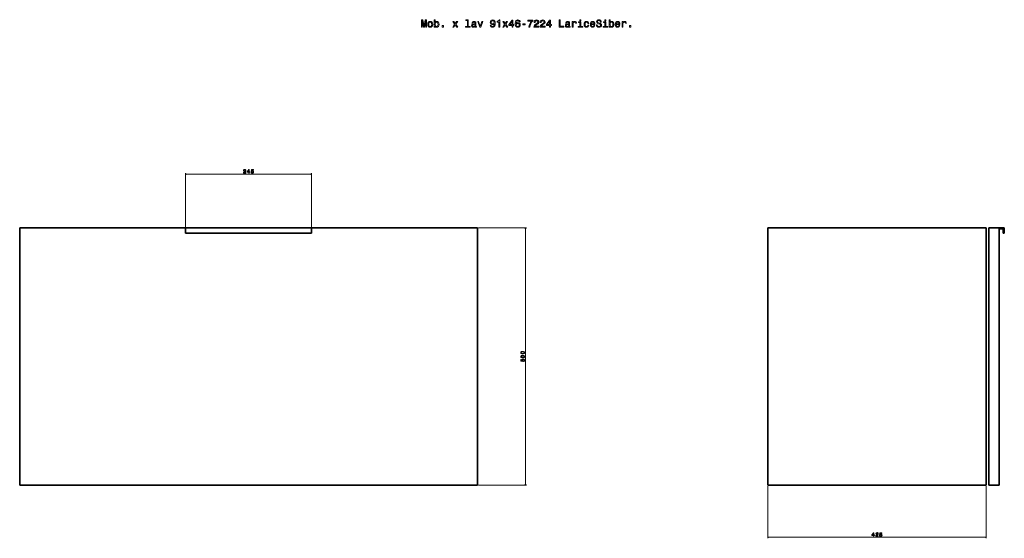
# Model space of a CAD drawing. Extents: x 161 to 2075, y -986 to 1045.
# Tile 2 of 2: x 161 to 2075, y 37 to 1045. Entities that reach past the tile are written whole.
import ezdxf

# ---------------------------------------------------------------- set-up
doc = ezdxf.new("R2010")
doc.units = 0

msp = doc.modelspace()

# ---------------------------------------------------------------- linework, layer by layer
at = {"color": 7, "lineweight": 13}
for p, q in [((483.5, 632.1), (483.5, 746.8)), ((728.5, 632.1), (728.5, 746.8)), ((483.5, 744.8), (728.5, 744.8)), ((1053, 640.1), (1146.3, 640.1)), ((1144.3, 140.1), (1144.3, 640.1)), ((1053, 140.1), (1146.3, 140.1)), ((1615.3, 138.1), (1615.3, 36.6)), ((2040.3, 138.1), (2040.3, 36.6)), ((1615.3, 38.6), (2040.3, 38.6))]:
    msp.add_line(p, q, dxfattribs=at)
at = {"color": 7, "lineweight": 35}
for p, q in [((161, 640.1), (161, 140.1)), ((606, 640.1), (161, 640.1)), ((606, 640.1), (161, 640.1)), ((161, 640.1), (606, 640.1)), ((161, 140.1), (161, 640.1)), ((161, 640.1), (181, 640.1)), ((181, 640.1), (161, 640.1)), ((728.5, 640.1), (483.5, 640.1)), ((483.5, 640.1), (728.5, 640.1)), ((728.5, 640.1), (483.5, 640.1)), ((1051, 640.1), (606, 640.1)), ((1051, 640.1), (606, 640.1)), ((606, 640.1), (1051, 640.1)), ((1031, 640.1), (1051, 640.1)), ((1051, 640.1), (1031, 640.1)), ((1051, 140.1), (1051, 640.1)), ((1051, 640.1), (1051, 140.1)), ((1051, 140.1), (1051, 640.1)), ((1051, 640.1), (1051, 140.1)), ((1051, 140.1), (1051, 640.1)), ((2040.3, 640.1), (1615.3, 640.1)), ((2040.3, 640.1), (1615.3, 640.1)), ((1615.3, 640.1), (2040.3, 640.1)), ((1615.3, 140.1), (1615.3, 640.1)), ((1615.3, 640.1), (1615.3, 140.1)), ((1615.3, 640.1), (2040.3, 640.1)), ((2040.3, 640.1), (1615.3, 640.1)), ((2040.3, 140.1), (2040.3, 640.1)), ((2040.3, 140.1), (2040.3, 640.1)), ((2040.3, 640.1), (2040.3, 140.1)), ((2040.3, 640.1), (2040.3, 140.1)), ((2040.3, 140.1), (2040.3, 640.1)), ((2045.3, 640.1), (2065.3, 640.1)), ((2045.3, 140.1), (2045.3, 640.1)), ((2065.3, 640.1), (2045.3, 640.1)), ((2065.3, 640.1), (2045.3, 640.1)), ((2045.3, 640.1), (2045.3, 140.1)), ((2065.3, 640.1), (2045.3, 640.1)), ((2065.3, 640.1), (2065.3, 140.1)), ((2065.3, 140.1), (2065.3, 640.1)), ((2065.3, 140.1), (2065.3, 638.1)), ((483.5, 630.1), (728.5, 630.1)), ((728.5, 630.1), (483.5, 630.1)), ((161, 140.1), (606, 140.1)), ((606, 140.1), (161, 140.1)), ((1051, 140.1), (606, 140.1)), ((606, 140.1), (1051, 140.1)), ((2040.3, 140.1), (1615.3, 140.1)), ((1615.3, 140.1), (2040.3, 140.1)), ((2065.3, 140.1), (2045.3, 140.1)), ((2045.3, 140.1), (2065.3, 140.1))]:
    msp.add_line(p, q, dxfattribs=at)
at = {"color": 7, "lineweight": 35, "ltscale": 0.25}
for p, q in [((483.5, 630.1), (483.5, 640.1)), ((483.5, 640.1), (483.5, 630.1)), ((728.5, 640.1), (728.5, 630.1)), ((728.5, 630.1), (728.5, 640.1)), ((2075.3, 640.1), (2065.3, 640.1)), ((2075.3, 640.1), (2065.3, 640.1)), ((2065.3, 640.1), (2075.3, 640.1)), ((2075.3, 630.1), (2075.3, 640.1)), ((2075.3, 630.1), (2075.3, 640.1)), ((2075.3, 640.1), (2075.3, 630.1))]:
    msp.add_line(p, q, dxfattribs=at)
at = {"color": 7, "lineweight": 35, "ltscale": 0.05}
for p, q in [((728.5, 638.1), (728.5, 640.1)), ((2065.3, 640.1), (2065.3, 638.1)), ((2065.3, 638.1), (2065.3, 640.1)), ((2073.3, 630.1), (2075.3, 630.1)), ((2075.3, 630.1), (2073.3, 630.1))]:
    msp.add_line(p, q, dxfattribs=at)
at = {"color": 7, "lineweight": 35, "ltscale": 0.2}
for p, q in [((728.5, 630.1), (728.5, 638.1)), ((2065.3, 638.1), (2073.3, 638.1)), ((2073.3, 638.1), (2065.3, 638.1)), ((2073.3, 638.1), (2073.3, 630.1)), ((2073.3, 630.1), (2073.3, 638.1))]:
    msp.add_line(p, q, dxfattribs=at)
at = {"color": 7, "lineweight": 13}
for points in [[(942, 1030.7), (943.6, 1030.7), (943.6, 1043.4), (946.2, 1030.7), (947.9, 1030.7), (950.5, 1043.4), (950.5, 1030.7), (952.1, 1030.7), (952.1, 1044.7), (949.6, 1044.7), (947.1, 1032.3), (944.5, 1044.7), (942, 1044.7)], [(954.5, 1036.1), (954.8, 1033.6), (955.8, 1031.8), (957.2, 1030.7), (959.2, 1030.3), (961.2, 1030.7), (962.6, 1031.8), (963.6, 1033.6), (963.9, 1036.1), (963.6, 1038.5), (962.6, 1040.4), (961.2, 1041.5), (959.2, 1041.9), (957.2, 1041.5), (955.8, 1040.3), (954.8, 1038.5)], [(956.3, 1036.1), (956.5, 1037.9), (957.1, 1039.2), (958, 1040), (959.2, 1040.3), (960.4, 1040), (961.3, 1039.2), (961.9, 1037.9), (962.1, 1036.1), (961.9, 1034.3), (961.3, 1032.9), (960.4, 1032.1), (959.2, 1031.9), (958, 1032.1), (957.1, 1032.9), (956.5, 1034.3)], [(968.8, 1032.3), (970.2, 1030.8), (971.9, 1030.3), (973.6, 1030.7), (975, 1031.8), (975.8, 1033.6), (976.2, 1036.1), (975.8, 1038.5), (975, 1040.3), (973.6, 1041.5), (971.9, 1041.9), (970.2, 1041.4), (969.4, 1040.7), (968.8, 1039.8), (968.8, 1045.1), (967.1, 1045.1), (967.1, 1030.7), (968.8, 1030.7)], [(974.3, 1036.1), (974.1, 1034.3), (973.6, 1032.9), (972.7, 1032.1), (971.6, 1031.9), (970.5, 1032.1), (969.6, 1032.9), (969, 1034.3), (968.9, 1036.1), (969, 1037.9), (969.6, 1039.2), (970.5, 1040), (971.6, 1040.3), (972.7, 1040), (973.6, 1039.2), (974.1, 1037.9)], [(1004.9, 1030.7), (1007.7, 1034.9), (1010.5, 1030.7), (1012.7, 1030.7), (1008.8, 1036.2), (1012.5, 1041.5), (1010.4, 1041.5), (1007.8, 1037.6), (1005.1, 1041.5), (1003, 1041.5), (1006.6, 1036.2), (1002.8, 1030.7)], [(1031.4, 1043.7), (1031.4, 1032.2), (1027.8, 1032.2), (1027.8, 1030.7), (1036.8, 1030.7), (1036.8, 1032.2), (1033.2, 1032.2), (1033.2, 1045.1), (1028.6, 1045.1), (1028.6, 1043.7)], [(1046.5, 1032.1), (1046.5, 1032), (1046.6, 1031.3), (1046.9, 1030.8), (1048.1, 1030.5), (1049.1, 1030.6), (1049.1, 1032), (1048.7, 1031.9), (1048.1, 1032.2), (1048, 1033), (1048, 1038.6), (1047.8, 1040), (1047.1, 1041), (1045.9, 1041.7), (1044.1, 1041.9), (1042.4, 1041.6), (1041.2, 1040.9), (1040.4, 1039.9), (1040.1, 1038.5), (1040.1, 1038.3), (1041.7, 1038.3), (1041.9, 1039.2), (1042.3, 1039.8), (1043, 1040.2), (1044.1, 1040.3), (1045.1, 1040.2), (1045.8, 1039.9), (1046.2, 1039.4), (1046.3, 1038.6), (1046.2, 1037.8), (1045.9, 1037.4), (1045.1, 1037.2), (1043.6, 1037), (1041.9, 1036.7), (1040.6, 1036), (1039.9, 1035), (1039.7, 1033.5), (1039.9, 1032.2), (1040.5, 1031.2), (1041.5, 1030.6), (1042.9, 1030.3), (1044.8, 1030.8)], [(1046.3, 1034.5), (1046, 1033.4), (1045.4, 1032.6), (1044.4, 1032.1), (1043.2, 1031.9), (1042.5, 1032), (1041.9, 1032.3), (1041.6, 1032.9), (1041.5, 1033.7), (1041.5, 1034.4), (1041.9, 1034.9), (1043.2, 1035.4), (1044.8, 1035.7), (1046.3, 1036.2)], [(1055.4, 1030.7), (1057.3, 1030.7), (1061.3, 1041.5), (1059.4, 1041.5), (1056.4, 1032.8), (1053.3, 1041.5), (1051.4, 1041.5)], [(1075.8, 1034.1), (1076.1, 1032.5), (1077, 1031.3), (1078.3, 1030.5), (1080.2, 1030.3), (1081.3, 1030.4), (1082.4, 1030.8), (1083.3, 1031.4), (1084.1, 1032.3), (1084.7, 1033.4), (1085.1, 1034.8), (1085.4, 1036.3), (1085.5, 1038.1), (1085.2, 1041), (1084.2, 1043.1), (1082.6, 1044.3), (1080.4, 1044.8), (1078.5, 1044.4), (1077, 1043.4), (1076, 1041.9), (1075.7, 1040.1), (1076, 1038.1), (1076.9, 1036.7), (1078.4, 1035.7), (1080.2, 1035.4), (1082.1, 1035.8), (1083.5, 1037), (1083.2, 1034.7), (1082.5, 1033.1), (1081.5, 1032.2), (1080.2, 1031.9), (1079.1, 1032), (1078.4, 1032.5), (1077.9, 1033.2), (1077.7, 1034.1)], [(1077.6, 1040.1), (1077.8, 1041.3), (1078.4, 1042.3), (1079.3, 1042.9), (1080.4, 1043.2), (1081.6, 1042.9), (1082.5, 1042.3), (1083.1, 1041.4), (1083.3, 1040.1), (1083.1, 1038.8), (1082.5, 1037.9), (1081.6, 1037.3), (1080.4, 1037.1), (1079.3, 1037.3), (1078.4, 1037.9), (1077.8, 1038.8)], [(1092.4, 1030.7), (1094.3, 1030.7), (1094.3, 1044.8), (1092.9, 1044.8), (1092.5, 1043.5), (1091.8, 1042.7), (1090.7, 1042.2), (1089.2, 1042.1), (1089.2, 1040.6), (1092.4, 1040.6)], [(1102, 1030.7), (1104.8, 1034.9), (1107.7, 1030.7), (1109.8, 1030.7), (1106, 1036.2), (1109.6, 1041.5), (1107.6, 1041.5), (1104.9, 1037.6), (1102.3, 1041.5), (1100.2, 1041.5), (1103.8, 1036.2), (1100, 1030.7)], [(1118.2, 1030.7), (1120, 1030.7), (1120, 1034.1), (1122, 1034.1), (1122, 1035.7), (1120, 1035.7), (1120, 1044.4), (1118.2, 1044.4), (1112, 1035.9), (1112, 1034.1), (1118.2, 1034.1)], [(1113.7, 1035.7), (1118.2, 1042), (1118.2, 1035.7)], [(1134.1, 1040.9), (1133.7, 1042.5), (1132.8, 1043.7), (1131.4, 1044.5), (1129.6, 1044.8), (1128.5, 1044.6), (1127.4, 1044.2), (1126.5, 1043.6), (1125.7, 1042.7), (1125.1, 1041.6), (1124.7, 1040.3), (1124.4, 1038.7), (1124.3, 1036.9), (1124.7, 1034), (1125.6, 1031.9), (1127.2, 1030.7), (1129.4, 1030.3), (1131.4, 1030.6), (1132.9, 1031.6), (1133.8, 1033.1), (1134.2, 1035), (1133.8, 1036.9), (1132.9, 1038.3), (1131.5, 1039.3), (1129.7, 1039.6), (1127.8, 1039.2), (1126.4, 1038), (1126.7, 1040.3), (1127.3, 1041.9), (1128.3, 1042.8), (1129.7, 1043.1), (1130.7, 1043), (1131.4, 1042.5), (1131.9, 1041.8), (1132.2, 1040.9)], [(1132.2, 1034.9), (1132, 1033.7), (1131.4, 1032.7), (1130.5, 1032.1), (1129.4, 1031.9), (1128.2, 1032.1), (1127.3, 1032.7), (1126.7, 1033.6), (1126.5, 1034.9), (1126.7, 1036.2), (1127.3, 1037.1), (1128.2, 1037.7), (1129.5, 1037.9), (1130.6, 1037.7), (1131.4, 1037.1), (1132, 1036.2)], [(1138.9, 1035.3), (1143.8, 1035.3), (1143.8, 1036.9), (1138.9, 1036.9)], [(1150.7, 1030.7), (1152.7, 1030.7), (1153.4, 1034), (1154.6, 1037.1), (1156.2, 1040), (1158.4, 1042.7), (1158.4, 1044.4), (1148.8, 1044.4), (1148.8, 1042.5), (1156.5, 1042.5), (1154.2, 1039.8), (1152.6, 1037), (1151.4, 1033.9)], [(1160.7, 1030.7), (1170.3, 1030.7), (1170.3, 1032.4), (1162.7, 1032.4), (1163.2, 1033.3), (1163.9, 1034.1), (1166.1, 1035.6), (1167.3, 1036.2), (1168.7, 1037), (1169.6, 1038), (1170.1, 1039.2), (1170.3, 1040.6), (1170, 1042.3), (1169.1, 1043.6), (1167.6, 1044.5), (1165.7, 1044.8), (1163.8, 1044.4), (1162.3, 1043.5), (1161.4, 1042), (1161.1, 1040), (1161.1, 1039.7), (1162.9, 1039.7), (1162.9, 1039.8), (1163.1, 1041.2), (1163.6, 1042.2), (1164.5, 1042.9), (1165.6, 1043.1), (1166.8, 1042.9), (1167.7, 1042.4), (1168.2, 1041.6), (1168.4, 1040.6), (1168.3, 1039.7), (1167.9, 1038.9), (1167.3, 1038.2), (1166.4, 1037.6), (1165.2, 1037), (1163.2, 1035.7), (1161.8, 1034.4), (1161, 1032.8), (1160.7, 1030.7)], [(1172.9, 1030.7), (1182.5, 1030.7), (1182.5, 1032.4), (1174.9, 1032.4), (1175.3, 1033.3), (1176, 1034.1), (1178.3, 1035.6), (1179.5, 1036.2), (1180.8, 1037), (1181.7, 1038), (1182.3, 1039.2), (1182.5, 1040.6), (1182.2, 1042.3), (1181.2, 1043.6), (1179.8, 1044.5), (1177.9, 1044.8), (1175.9, 1044.4), (1174.5, 1043.5), (1173.5, 1042), (1173.2, 1040), (1173.2, 1039.7), (1175, 1039.7), (1175, 1039.8), (1175.2, 1041.2), (1175.8, 1042.2), (1176.6, 1042.9), (1177.8, 1043.1), (1178.9, 1042.9), (1179.8, 1042.4), (1180.4, 1041.6), (1180.6, 1040.6), (1180.4, 1039.7), (1180.1, 1038.9), (1179.4, 1038.2), (1178.5, 1037.6), (1177.3, 1037), (1175.4, 1035.7), (1174, 1034.4), (1173.1, 1032.8), (1172.9, 1030.7)], [(1191, 1030.7), (1192.9, 1030.7), (1192.9, 1034.1), (1194.9, 1034.1), (1194.9, 1035.7), (1192.9, 1035.7), (1192.9, 1044.4), (1191, 1044.4), (1184.9, 1035.9), (1184.9, 1034.1), (1191, 1034.1)], [(1186.6, 1035.7), (1191, 1042), (1191, 1035.7)], [(1210.1, 1030.7), (1219.1, 1030.7), (1219.1, 1032.4), (1212, 1032.4), (1212, 1044.7), (1210.1, 1044.7)], [(1228.6, 1032.1), (1228.6, 1032), (1228.7, 1031.3), (1229, 1030.8), (1230.3, 1030.5), (1231.3, 1030.6), (1231.3, 1032), (1230.9, 1031.9), (1230.3, 1032.2), (1230.2, 1033), (1230.2, 1038.6), (1230, 1040), (1229.3, 1041), (1228, 1041.7), (1226.3, 1041.9), (1224.6, 1041.6), (1223.3, 1040.9), (1222.6, 1039.9), (1222.3, 1038.5), (1222.3, 1038.3), (1223.9, 1038.3), (1224, 1039.2), (1224.5, 1039.8), (1225.2, 1040.2), (1226.2, 1040.3), (1227.2, 1040.2), (1227.9, 1039.9), (1228.3, 1039.4), (1228.5, 1038.6), (1228.4, 1037.8), (1228.1, 1037.4), (1227.3, 1037.2), (1225.8, 1037), (1224, 1036.7), (1222.8, 1036), (1222.1, 1035), (1221.9, 1033.5), (1222.1, 1032.2), (1222.7, 1031.2), (1223.7, 1030.6), (1225.1, 1030.3), (1227, 1030.8)], [(1228.4, 1034.5), (1228.2, 1033.4), (1227.5, 1032.6), (1226.6, 1032.1), (1225.4, 1031.9), (1224.6, 1032), (1224.1, 1032.3), (1223.7, 1032.9), (1223.6, 1033.7), (1223.7, 1034.4), (1224, 1034.9), (1225.3, 1035.4), (1227, 1035.7), (1228.4, 1036.2)], [(1235, 1030.7), (1236.8, 1030.7), (1236.8, 1036.9), (1237, 1038.3), (1237.5, 1039.4), (1238.4, 1040.1), (1239.6, 1040.3), (1240.5, 1040.1), (1241.1, 1039.7), (1241.5, 1039.1), (1241.7, 1038.1), (1243.5, 1038.1), (1243.2, 1039.8), (1242.6, 1040.9), (1241.5, 1041.6), (1239.9, 1041.9), (1238.9, 1041.7), (1238, 1041.3), (1237.2, 1040.6), (1236.6, 1039.7), (1236.6, 1041.5), (1235, 1041.5)], [(1251.9, 1032.2), (1251.9, 1041.1), (1247.3, 1041.1), (1247.3, 1039.6), (1250.1, 1039.6), (1250.1, 1032.2), (1246.5, 1032.2), (1246.5, 1030.7), (1255.6, 1030.7), (1255.6, 1032.2)], [(1252, 1045.1), (1250.1, 1045.1), (1250.1, 1043.1), (1252, 1043.1)], [(1265.5, 1037.9), (1267.3, 1037.9), (1266.9, 1039.5), (1266.1, 1040.8), (1264.7, 1041.6), (1262.9, 1041.9), (1261, 1041.5), (1259.5, 1040.3), (1258.6, 1038.5), (1258.3, 1036), (1258.6, 1033.6), (1259.5, 1031.8), (1260.9, 1030.7), (1262.9, 1030.3), (1264.6, 1030.6), (1266, 1031.4), (1266.9, 1032.8), (1267.3, 1034.5), (1265.6, 1034.5), (1265.3, 1033.4), (1264.7, 1032.6), (1263.9, 1032), (1262.9, 1031.9), (1261.7, 1032.1), (1260.8, 1032.9), (1260.3, 1034.3), (1260.1, 1036.1), (1260.3, 1037.9), (1260.8, 1039.2), (1261.8, 1040), (1262.9, 1040.3), (1264, 1040.1), (1264.8, 1039.7), (1265.3, 1038.9)], [(1272.3, 1035.6), (1279.4, 1035.6), (1279.4, 1036.4), (1279.1, 1038.7), (1278.2, 1040.4), (1276.8, 1041.5), (1274.9, 1041.9), (1273.1, 1041.5), (1271.7, 1040.3), (1270.8, 1038.5), (1270.5, 1036.1), (1270.8, 1033.6), (1271.7, 1031.8), (1273.1, 1030.7), (1274.9, 1030.3), (1276.5, 1030.5), (1277.8, 1031.2), (1278.7, 1032.3), (1279.2, 1033.8), (1277.5, 1033.8), (1277.1, 1033), (1276.6, 1032.4), (1275.1, 1031.9), (1274, 1032.1), (1273.1, 1032.8), (1272.5, 1033.9), (1272.3, 1035.5)], [(1272.3, 1037.1), (1272.5, 1038.4), (1273.1, 1039.5), (1273.9, 1040.1), (1275, 1040.3), (1276.1, 1040.1), (1276.9, 1039.5), (1277.4, 1038.4), (1277.6, 1037.1)], [(1283.9, 1035.3), (1282.1, 1035.3), (1282.5, 1033.1), (1283.5, 1031.6), (1285, 1030.6), (1287.1, 1030.3), (1289.2, 1030.6), (1290.8, 1031.5), (1291.8, 1032.9), (1292.1, 1034.7), (1291.8, 1036.4), (1291, 1037.4), (1289.6, 1038.1), (1287.8, 1038.7), (1286.2, 1039.1), (1285.2, 1039.5), (1284.6, 1040.1), (1284.4, 1041.2), (1284.6, 1042.1), (1285.1, 1042.7), (1285.9, 1043.2), (1287, 1043.4), (1288.1, 1043.2), (1289, 1042.6), (1289.6, 1041.7), (1289.9, 1040.5), (1291.7, 1040.5), (1291.7, 1040.5), (1291.4, 1042.4), (1290.5, 1043.8), (1289, 1044.7), (1286.9, 1045), (1285.1, 1044.7), (1283.7, 1043.9), (1282.8, 1042.6), (1282.5, 1040.9), (1282.8, 1039.4), (1283.5, 1038.3), (1284.7, 1037.6), (1286.4, 1037.1), (1288, 1036.7), (1289.2, 1036.2), (1290, 1035.6), (1290.3, 1034.5), (1290, 1033.4), (1289.4, 1032.6), (1288.4, 1032.1), (1287.2, 1032), (1285.8, 1032.2), (1284.8, 1032.8), (1284.1, 1033.9)], [(1300.5, 1032.2), (1300.5, 1041.1), (1295.9, 1041.1), (1295.9, 1039.6), (1298.7, 1039.6), (1298.7, 1032.2), (1295.1, 1032.2), (1295.1, 1030.7), (1304.2, 1030.7), (1304.2, 1032.2)], [(1300.5, 1045.1), (1298.7, 1045.1), (1298.7, 1043.1), (1300.5, 1043.1)], [(1308.9, 1032.3), (1310.2, 1030.8), (1312, 1030.3), (1313.7, 1030.7), (1315, 1031.8), (1315.9, 1033.6), (1316.2, 1036.1), (1315.9, 1038.5), (1315, 1040.3), (1313.7, 1041.5), (1312, 1041.9), (1310.2, 1041.4), (1309.5, 1040.7), (1308.9, 1039.8), (1308.9, 1045.1), (1307.1, 1045.1), (1307.1, 1030.7), (1308.9, 1030.7)], [(1314.4, 1036.1), (1314.2, 1034.3), (1313.6, 1032.9), (1312.8, 1032.1), (1311.7, 1031.9), (1310.5, 1032.1), (1309.6, 1032.9), (1309.1, 1034.3), (1308.9, 1036.1), (1309.1, 1037.9), (1309.6, 1039.2), (1310.5, 1040), (1311.7, 1040.3), (1312.8, 1040), (1313.6, 1039.2), (1314.2, 1037.9)], [(1320.9, 1035.6), (1328, 1035.6), (1328, 1036.4), (1327.7, 1038.7), (1326.8, 1040.4), (1325.4, 1041.5), (1323.5, 1041.9), (1321.7, 1041.5), (1320.3, 1040.3), (1319.4, 1038.5), (1319, 1036.1), (1319.3, 1033.6), (1320.3, 1031.8), (1321.6, 1030.7), (1323.5, 1030.3), (1325, 1030.5), (1326.3, 1031.2), (1327.3, 1032.3), (1327.8, 1033.8), (1326.1, 1033.8), (1325.7, 1033), (1325.2, 1032.4), (1323.7, 1031.9), (1322.5, 1032.1), (1321.7, 1032.8), (1321.1, 1033.9), (1320.9, 1035.5)], [(1320.9, 1037.1), (1321.1, 1038.4), (1321.7, 1039.5), (1322.5, 1040.1), (1323.6, 1040.3), (1324.7, 1040.1), (1325.5, 1039.5), (1326, 1038.4), (1326.2, 1037.1)], [(1332.2, 1030.7), (1333.9, 1030.7), (1333.9, 1036.9), (1334.1, 1038.3), (1334.7, 1039.4), (1335.5, 1040.1), (1336.7, 1040.3), (1337.6, 1040.1), (1338.3, 1039.7), (1338.7, 1039.1), (1338.8, 1038.1), (1340.6, 1038.1), (1340.4, 1039.8), (1339.7, 1040.9), (1338.6, 1041.6), (1337.1, 1041.9), (1336.1, 1041.7), (1335.2, 1041.3), (1334.4, 1040.6), (1333.8, 1039.7), (1333.8, 1041.5), (1332.2, 1041.5)], [(982.1, 1030.7), (984.9, 1030.7), (984.9, 1033.7), (982.1, 1033.7)], [(1346.4, 1030.7), (1349.2, 1030.7), (1349.2, 1033.7), (1346.4, 1033.7)], [(596.1, 746.8), (600.9, 746.8), (600.9, 747.7), (597.1, 747.7), (597.3, 748.1), (597.6, 748.5), (598.8, 749.2), (599.3, 749.5), (600, 750), (600.5, 750.5), (600.8, 751.1), (600.9, 751.7), (600.7, 752.6), (600.2, 753.3), (599.5, 753.7), (598.6, 753.8), (597.6, 753.7), (596.8, 753.2), (596.4, 752.4), (596.2, 751.4), (596.2, 751.3), (597.1, 751.3), (597.1, 751.4), (597.2, 752.1), (597.5, 752.6), (597.9, 752.9), (598.5, 753), (599.1, 752.9), (599.5, 752.6), (599.8, 752.3), (599.9, 751.8), (599.8, 751.3), (599.6, 750.9), (599.3, 750.6), (598.9, 750.3), (598.3, 749.9), (597.3, 749.3), (596.6, 748.6), (596.2, 747.8), (596.1, 746.8)], [(606.5, 746.8), (607.4, 746.8), (607.4, 748.5), (608.4, 748.5), (608.4, 749.3), (607.4, 749.3), (607.4, 753.6), (606.5, 753.6), (603.5, 749.4), (603.5, 748.5), (606.5, 748.5)], [(604.3, 749.3), (606.5, 752.5), (606.5, 749.3)], [(611, 748.6), (611.2, 747.8), (611.7, 747.1), (612.4, 746.7), (613.3, 746.6), (614.3, 746.8), (615.1, 747.3), (615.6, 748), (615.8, 749.1), (615.7, 750), (615.2, 750.7), (614.4, 751.2), (613.4, 751.4), (612.7, 751.3), (612.1, 750.9), (612.4, 752.8), (615.5, 752.8), (615.5, 753.6), (611.7, 753.6), (611.2, 749.9), (612, 749.9), (612.5, 750.4), (613.3, 750.6), (613.9, 750.5), (614.4, 750.1), (614.7, 749.6), (614.9, 749), (614.7, 748.4), (614.4, 747.9), (613.9, 747.6), (613.3, 747.4), (612.8, 747.5), (612.3, 747.8), (612, 748.1), (611.9, 748.6)], [(1138.9, 395.1), (1140.5, 395.3), (1141.6, 395.8), (1142.3, 396.5), (1142.5, 397.6), (1142.3, 398.6), (1141.6, 399.4), (1140.5, 399.8), (1138.9, 400), (1137.3, 399.8), (1136.7, 399.6), (1136.2, 399.4), (1135.5, 398.6), (1135.3, 397.6), (1135.5, 396.5), (1136.2, 395.8), (1137.3, 395.3)], [(1138.9, 387.7), (1140.5, 387.8), (1141.6, 388.3), (1142.3, 389), (1142.5, 390.1), (1142.3, 391.1), (1141.6, 391.9), (1140.5, 392.3), (1138.9, 392.5), (1137.3, 392.3), (1136.7, 392.2), (1136.2, 391.9), (1135.5, 391.1), (1135.3, 390.1), (1135.5, 389), (1136.2, 388.3), (1137.3, 387.8)], [(1140.5, 380.1), (1141.3, 380.3), (1142, 380.8), (1142.4, 381.6), (1142.5, 382.5), (1142.3, 383.5), (1141.8, 384.3), (1141.1, 384.8), (1140, 385), (1139.1, 384.8), (1138.4, 384.3), (1137.9, 383.6), (1137.7, 382.6), (1137.8, 381.8), (1138.2, 381.3), (1136.3, 381.5), (1136.3, 384.6), (1135.5, 384.6), (1135.5, 380.9), (1139.2, 380.3), (1139.2, 381.1), (1138.7, 381.7), (1138.5, 382.5), (1138.6, 383.1), (1139, 383.6), (1139.5, 383.9), (1140.1, 384), (1140.7, 383.9), (1141.2, 383.6), (1141.5, 383.1), (1141.6, 382.5), (1141.6, 381.9), (1141.3, 381.5), (1141, 381.2), (1140.5, 381.1)], [(1138.9, 396.1), (1137.7, 396.2), (1136.8, 396.4), (1136.3, 396.9), (1136.1, 397.6), (1136.3, 398.2), (1136.8, 398.7), (1137.7, 398.9), (1138.9, 399), (1140.1, 398.9), (1141, 398.7), (1141.5, 398.2), (1141.7, 397.6), (1141.5, 396.9), (1141, 396.4), (1140.1, 396.2)], [(1138.9, 388.6), (1137.7, 388.7), (1136.8, 389), (1136.3, 389.4), (1136.1, 390.1), (1136.3, 390.8), (1136.8, 391.2), (1137.7, 391.5), (1138.9, 391.5), (1140.1, 391.5), (1141, 391.2), (1141.5, 390.8), (1141.7, 390.1), (1141.5, 389.4), (1141, 389), (1140.1, 388.7)], [(1820.8, 40.6), (1821.7, 40.6), (1821.7, 42.3), (1822.7, 42.3), (1822.7, 43.1), (1821.7, 43.1), (1821.7, 47.4), (1820.8, 47.4), (1817.8, 43.2), (1817.8, 42.3), (1820.8, 42.3)], [(1818.6, 43.1), (1820.8, 46.2), (1820.8, 43.1)], [(1825.3, 40.6), (1830.1, 40.6), (1830.1, 41.4), (1826.3, 41.4), (1826.5, 41.9), (1826.9, 42.3), (1828, 43), (1828.6, 43.3), (1829.3, 43.7), (1829.7, 44.3), (1830, 44.8), (1830.1, 45.5), (1829.9, 46.4), (1829.5, 47), (1828.7, 47.5), (1827.8, 47.6), (1826.8, 47.4), (1826.1, 47), (1825.6, 46.2), (1825.5, 45.2), (1825.5, 45.1), (1826.4, 45.1), (1826.4, 45.1), (1826.5, 45.8), (1826.7, 46.3), (1827.2, 46.7), (1827.7, 46.8), (1828.3, 46.7), (1828.8, 46.4), (1829, 46), (1829.1, 45.5), (1829.1, 45.1), (1828.9, 44.7), (1828.6, 44.3), (1828.1, 44), (1827.5, 43.7), (1826.5, 43.1), (1825.8, 42.4), (1825.4, 41.6), (1825.3, 40.6)], [(1832.7, 42.4), (1832.9, 41.6), (1833.4, 40.9), (1834.2, 40.5), (1835.1, 40.4), (1836.1, 40.5), (1836.9, 41), (1837.4, 41.8), (1837.6, 42.8), (1837.4, 43.8), (1837, 44.5), (1836.2, 45), (1835.2, 45.1), (1834.5, 45), (1833.9, 44.7), (1834.2, 46.6), (1837.2, 46.6), (1837.2, 47.4), (1833.5, 47.4), (1832.9, 43.7), (1833.7, 43.7), (1834.3, 44.2), (1835.1, 44.3), (1835.7, 44.2), (1836.2, 43.9), (1836.5, 43.4), (1836.6, 42.8), (1836.5, 42.1), (1836.2, 41.6), (1835.7, 41.3), (1835.1, 41.2), (1834.5, 41.3), (1834.1, 41.5), (1833.8, 41.9), (1833.7, 42.4)]]:
    msp.add_lwpolyline(points, close=True, dxfattribs=at)
for points in [[(485.4, 745.3), (483.5, 744.8), (485.4, 744.3)], [(726.6, 744.3), (728.5, 744.8), (726.6, 745.3)], [(1144.8, 638.2), (1144.3, 640.1), (1143.8, 638.2)], [(1143.8, 142), (1144.3, 140.1), (1144.8, 142)], [(1617.2, 39.1), (1615.3, 38.6), (1617.2, 38)], [(2038.3, 38), (2040.3, 38.6), (2038.3, 39.1)]]:
    msp.add_lwpolyline(points, dxfattribs=at)

doc.saveas('drawing.dxf')
